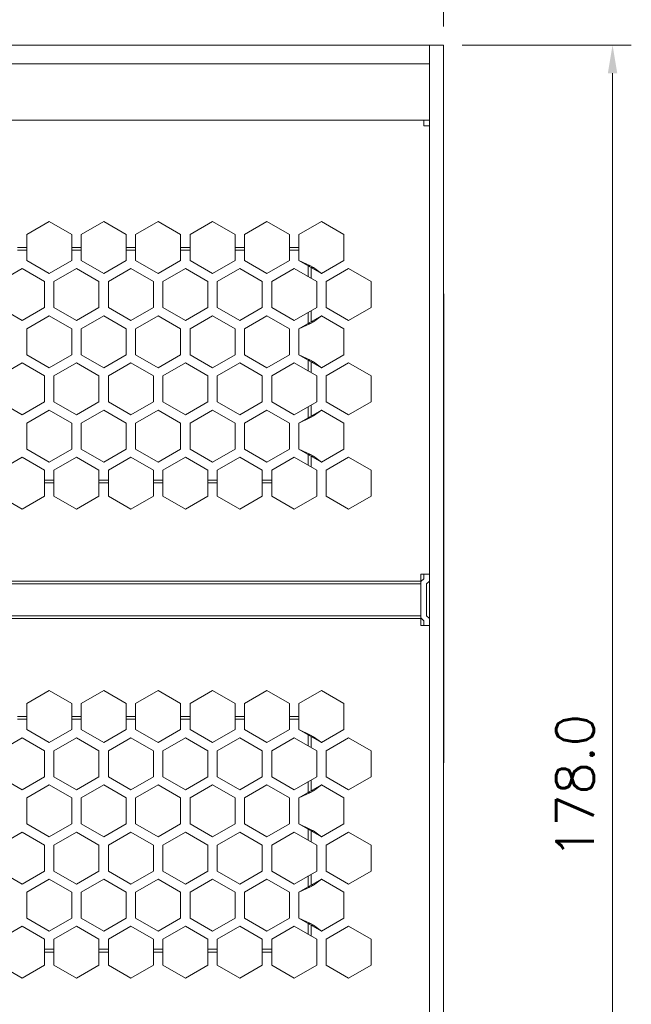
# Model space of a CAD drawing. Header units: inches. Extents: x 0 to 521, y 0 to 277.
# Tile 5 of 12: x 136 to 201, y 117 to 222. Entities that reach past the tile are written whole.
import ezdxf

# ---------------------------------------------------------------- set-up
doc = ezdxf.new("R2010")
doc.units = ezdxf.units.IN
doc.header["$MEASUREMENT"] = 0
doc.layers.get('0').update_dxf_attribs({"lineweight": 13})
doc.layers.add('Dimension', color=2, linetype='Continuous', lineweight=9)
doc.styles.add('ROMANS', font='romans')
doc.dimstyles.new('yutana', dxfattribs={"dimscale": 2, "dimtxt": 2, "dimasz": 1.5, "dimexe": 1, "dimexo": 1, "dimgap": 1, "dimtad": 1, "dimdec": 1, "dimzin": 0, "dimdsep": 46, "dimtxsty": 'ROMANS', "dimcen": 0, "dimadec": 0, "dimazin": 0, "dimtp": 0.01, "dimtm": 0.01, "dimtfac": 1, "dimtdec": 1, "dimtmove": 0, "dimatfit": 3, "dimfxl": 1, "dimtolj": 1, "dimtzin": 0, "dimlwd": 0, "dimlwe": 0, "dimarcsym": 0})

# ---------------------------------------------------------------- blocks, each defined once
blk = doc.blocks.new('*D1')
at = {"layer": 'Defpoints', "color": 0}
for p in [(180.74, 227.2), (89.99, 221.01), (180.74, 219.71)]:
    blk.add_point(p, dxfattribs=at)
at = {"layer": 'Dimension', "color": 0, "lineweight": 0}
for p, q in [((89.99, 223.01), (89.99, 229.2)), ((180.74, 221.71), (180.74, 229.2)), ((92.99, 227.2), (177.74, 227.2))]:
    blk.add_line(p, q, dxfattribs=at)
at = {"layer": 'Dimension', "color": 0}
for points in [[(92.99, 227.7), (92.99, 226.7), (89.99, 227.2)], [(177.74, 226.7), (177.74, 227.7), (180.74, 227.2)]]:
    blk.add_solid(points, dxfattribs=at)
at = {"layer": 'Dimension', "color": 0, "insert": (135.37, 231.2), "char_height": 4, "attachment_point": 5, "style": 'ROMANS'}
blk.add_mtext('\\A1;90.8', dxfattribs=at)
blk = doc.blocks.new('*D4')
at = {"layer": 'Defpoints', "color": 0}
for p in [(180.74, 219.71), (198.76, 219.71), (180.74, 41.71)]:
    blk.add_point(p, dxfattribs=at)
at = {"layer": 'Dimension', "color": 0, "lineweight": 0}
for p, q in [((182.74, 219.71), (200.76, 219.71)), ((198.76, 44.71), (198.76, 216.71)), ((182.74, 41.71), (200.76, 41.71))]:
    blk.add_line(p, q, dxfattribs=at)
at = {"layer": 'Dimension', "color": 0}
for points in [[(199.26, 216.71), (198.26, 216.71), (198.76, 219.71)], [(198.26, 44.71), (199.26, 44.71), (198.76, 41.71)]]:
    blk.add_solid(points, dxfattribs=at)
at = {"layer": 'Dimension', "color": 0, "insert": (194.76, 140.71), "char_height": 4, "attachment_point": 5, "rotation": 90, "style": 'ROMANS'}
blk.add_mtext('\\A1;178.0', dxfattribs=at)

msp = doc.modelspace()

# ---------------------------------------------------------------- linework, layer by layer
at = {"color": 3, "linetype": 'Continuous'}
for p, q in [((179.241, 219.708), (91.741, 219.708)), ((179.241, 41.708), (179.241, 219.708)), ((179.241, 217.708), (93.741, 217.708)), ((178.641, 211.708), (84.341, 211.708)), ((178.641, 211.708), (178.641, 211.108)), ((179.241, 211.108), (178.641, 211.108)), ((136.341, 199.528), (138.741, 200.914)), ((138.741, 200.914), (141.141, 199.528)), ((142.141, 199.528), (144.541, 200.914)), ((144.541, 200.914), (146.941, 199.528)), ((147.941, 199.528), (150.341, 200.914)), ((150.341, 200.914), (152.741, 199.528)), ((153.741, 199.528), (156.141, 200.914)), ((156.141, 200.914), (158.541, 199.528)), ((159.541, 199.528), (161.941, 200.914)), ((161.941, 200.914), (164.341, 199.528)), ((165.341, 199.528), (167.741, 200.914)), ((167.741, 200.914), (170.141, 199.528)), ((136.341, 196.757), (136.341, 199.528)), ((141.141, 196.757), (141.141, 199.528)), ((142.141, 196.757), (142.141, 199.528)), ((146.941, 196.757), (146.941, 199.528)), ((147.941, 196.757), (147.941, 199.528)), ((152.741, 196.757), (152.741, 199.528)), ((153.741, 196.757), (153.741, 199.528)), ((158.541, 196.757), (158.541, 199.528)), ((159.541, 196.757), (159.541, 199.528)), ((164.341, 196.757), (164.341, 199.528)), ((165.341, 196.757), (165.341, 199.528)), ((170.141, 199.528), (170.141, 196.757)), ((136.341, 198.158), (135.341, 198.158)), ((135.341, 197.858), (136.341, 197.858)), ((142.141, 198.158), (141.141, 198.158)), ((141.141, 197.858), (142.141, 197.858)), ((147.941, 198.158), (146.941, 198.158)), ((146.941, 197.858), (147.941, 197.858)), ((153.741, 198.158), (152.741, 198.158)), ((152.741, 197.858), (153.741, 197.858)), ((159.541, 198.158), (158.541, 198.158)), ((158.541, 197.858), (159.541, 197.858)), ((165.341, 198.158), (164.341, 198.158)), ((164.341, 197.858), (165.341, 197.858)), ((136.341, 196.757), (138.741, 195.371)), ((138.741, 195.371), (141.141, 196.757)), ((142.141, 196.757), (144.541, 195.371)), ((144.541, 195.371), (146.941, 196.757)), ((147.941, 196.757), (150.341, 195.371)), ((150.341, 195.371), (152.741, 196.757)), ((153.741, 196.757), (156.141, 195.371)), ((156.141, 195.371), (158.541, 196.757)), ((159.541, 196.757), (161.941, 195.371)), ((161.941, 195.371), (164.341, 196.757)), ((167.741, 195.371), (165.341, 196.757)), ((170.141, 196.757), (167.741, 195.371)), ((135.841, 195.891), (133.441, 194.505)), ((138.241, 194.505), (135.841, 195.891)), ((141.641, 195.891), (139.241, 194.505)), ((144.041, 194.505), (141.641, 195.891)), ((147.441, 195.891), (145.041, 194.505)), ((147.441, 195.891), (149.841, 194.505)), ((153.241, 195.891), (150.841, 194.505)), ((155.641, 194.505), (153.241, 195.891)), ((159.041, 195.891), (156.641, 194.505)), ((161.441, 194.505), (159.041, 195.891)), ((164.841, 195.891), (162.441, 194.505)), ((164.841, 195.891), (167.241, 194.505)), ((166.341, 196.179), (166.341, 195.025)), ((166.641, 194.851), (166.641, 196.006)), ((168.241, 194.505), (170.641, 195.891)), ((170.641, 195.891), (173.041, 194.505)), ((138.241, 194.505), (138.241, 191.734)), ((139.241, 194.505), (139.241, 191.734)), ((144.041, 194.505), (144.041, 191.734)), ((145.041, 194.505), (145.041, 191.734)), ((149.841, 194.505), (149.841, 191.734)), ((150.841, 194.505), (150.841, 191.734)), ((155.641, 194.505), (155.641, 191.734)), ((156.641, 194.505), (156.641, 191.734)), ((161.441, 194.505), (161.441, 191.734)), ((162.441, 194.505), (162.441, 191.734)), ((167.241, 194.505), (167.241, 191.734)), ((168.241, 191.734), (168.241, 194.505)), ((173.041, 194.505), (173.041, 191.734)), ((133.441, 191.734), (135.841, 190.348)), ((135.841, 190.348), (138.241, 191.734)), ((139.241, 191.734), (141.641, 190.348)), ((141.641, 190.348), (144.041, 191.734)), ((145.041, 191.734), (147.441, 190.348)), ((147.441, 190.348), (149.841, 191.734)), ((150.841, 191.734), (153.241, 190.348)), ((153.241, 190.348), (155.641, 191.734)), ((156.641, 191.734), (159.041, 190.348)), ((159.041, 190.348), (161.441, 191.734)), ((162.441, 191.734), (164.841, 190.348)), ((167.241, 191.734), (164.841, 190.348)), ((166.341, 191.214), (166.341, 190.059)), ((166.641, 190.233), (166.641, 191.387)), ((170.641, 190.348), (168.241, 191.734)), ((173.041, 191.734), (170.641, 190.348)), ((138.741, 190.868), (136.341, 189.482)), ((138.741, 190.868), (141.141, 189.482)), ((144.541, 190.868), (142.141, 189.482)), ((146.941, 189.482), (144.541, 190.868)), ((150.341, 190.868), (147.941, 189.482)), ((152.741, 189.482), (150.341, 190.868)), ((156.141, 190.868), (153.741, 189.482)), ((156.141, 190.868), (158.541, 189.482)), ((161.941, 190.868), (159.541, 189.482)), ((164.341, 189.482), (161.941, 190.868)), ((165.341, 189.482), (167.741, 190.868)), ((167.741, 190.868), (170.141, 189.482)), ((136.341, 186.711), (136.341, 189.482)), ((141.141, 186.711), (141.141, 189.482)), ((142.141, 186.711), (142.141, 189.482)), ((146.941, 186.711), (146.941, 189.482)), ((147.941, 186.711), (147.941, 189.482)), ((152.741, 186.711), (152.741, 189.482)), ((153.741, 186.711), (153.741, 189.482)), ((158.541, 186.711), (158.541, 189.482)), ((159.541, 186.711), (159.541, 189.482)), ((164.341, 186.711), (164.341, 189.482)), ((165.341, 186.711), (165.341, 189.482)), ((170.141, 189.482), (170.141, 186.711)), ((135.841, 185.845), (133.441, 184.459)), ((138.241, 184.459), (135.841, 185.845)), ((136.341, 186.711), (138.741, 185.325)), ((138.741, 185.325), (141.141, 186.711)), ((141.641, 185.845), (139.241, 184.459)), ((144.041, 184.459), (141.641, 185.845)), ((142.141, 186.711), (144.541, 185.325)), ((144.541, 185.325), (146.941, 186.711)), ((147.441, 185.845), (145.041, 184.459)), ((147.441, 185.845), (149.841, 184.459)), ((147.941, 186.711), (150.341, 185.325)), ((150.341, 185.325), (152.741, 186.711)), ((153.241, 185.845), (150.841, 184.459)), ((155.641, 184.459), (153.241, 185.845)), ((153.741, 186.711), (156.141, 185.325)), ((156.141, 185.325), (158.541, 186.711)), ((156.641, 184.459), (159.041, 185.845)), ((161.441, 184.459), (159.041, 185.845)), ((159.541, 186.711), (161.941, 185.325)), ((161.941, 185.325), (164.341, 186.711)), ((164.841, 185.845), (162.441, 184.459)), ((164.841, 185.845), (167.241, 184.459)), ((165.341, 186.711), (167.741, 185.325)), ((166.341, 186.133), (166.341, 184.979)), ((166.641, 184.805), (166.641, 185.96)), ((170.141, 186.711), (167.741, 185.325)), ((168.241, 184.459), (170.641, 185.845)), ((170.641, 185.845), (173.041, 184.459)), ((138.241, 184.459), (138.241, 181.688)), ((139.241, 184.459), (139.241, 181.688)), ((144.041, 184.459), (144.041, 181.688)), ((145.041, 184.459), (145.041, 181.688)), ((149.841, 184.459), (149.841, 181.688)), ((150.841, 184.459), (150.841, 181.688)), ((155.641, 184.459), (155.641, 181.688)), ((156.641, 184.459), (156.641, 181.688)), ((161.441, 184.459), (161.441, 181.688)), ((162.441, 184.459), (162.441, 181.688)), ((167.241, 184.459), (167.241, 181.688)), ((168.241, 181.688), (168.241, 184.459)), ((173.041, 184.459), (173.041, 181.688)), ((133.441, 181.688), (135.841, 180.302)), ((135.841, 180.302), (138.241, 181.688)), ((139.241, 181.688), (141.641, 180.302)), ((141.641, 180.302), (144.041, 181.688)), ((145.041, 181.688), (147.441, 180.302)), ((147.441, 180.302), (149.841, 181.688)), ((150.841, 181.688), (153.241, 180.302)), ((153.241, 180.302), (155.641, 181.688)), ((156.641, 181.688), (159.041, 180.302)), ((159.041, 180.302), (161.441, 181.688)), ((162.441, 181.688), (164.841, 180.302)), ((164.841, 180.302), (167.241, 181.688)), ((170.641, 180.302), (168.241, 181.688)), ((173.041, 181.688), (170.641, 180.302)), ((138.741, 180.822), (136.341, 179.436)), ((141.141, 179.436), (138.741, 180.822)), ((144.541, 180.822), (142.141, 179.436)), ((146.941, 179.436), (144.541, 180.822)), ((147.941, 179.436), (150.341, 180.822)), ((152.741, 179.436), (150.341, 180.822)), ((156.141, 180.822), (153.741, 179.436)), ((156.141, 180.822), (158.541, 179.436)), ((161.941, 180.822), (159.541, 179.436)), ((164.341, 179.436), (161.941, 180.822)), ((165.341, 179.436), (167.741, 180.822)), ((166.341, 181.168), (166.341, 180.013)), ((166.641, 180.187), (166.641, 181.341)), ((167.741, 180.822), (170.141, 179.436)), ((136.341, 176.665), (136.341, 179.436)), ((141.141, 176.665), (141.141, 179.436)), ((142.141, 176.665), (142.141, 179.436)), ((146.941, 176.665), (146.941, 179.436)), ((147.941, 176.665), (147.941, 179.436)), ((152.741, 176.665), (152.741, 179.436)), ((153.741, 176.665), (153.741, 179.436)), ((158.541, 176.665), (158.541, 179.436)), ((159.541, 176.665), (159.541, 179.436)), ((164.341, 176.665), (164.341, 179.436)), ((165.341, 176.665), (165.341, 179.436)), ((170.141, 179.436), (170.141, 176.665)), ((136.341, 176.665), (138.741, 175.279)), ((138.741, 175.279), (141.141, 176.665)), ((142.141, 176.665), (144.541, 175.279)), ((144.541, 175.279), (146.941, 176.665)), ((147.941, 176.665), (150.341, 175.279)), ((150.341, 175.279), (152.741, 176.665)), ((153.741, 176.665), (156.141, 175.279)), ((156.141, 175.279), (158.541, 176.665)), ((159.541, 176.665), (161.941, 175.279)), ((161.941, 175.279), (164.341, 176.665)), ((167.741, 175.279), (165.341, 176.665)), ((170.141, 176.665), (167.741, 175.279)), ((135.841, 175.799), (133.441, 174.413)), ((138.241, 174.413), (135.841, 175.799)), ((139.241, 174.413), (141.641, 175.799)), ((144.041, 174.413), (141.641, 175.799)), ((147.441, 175.799), (145.041, 174.413)), ((149.841, 174.413), (147.441, 175.799)), ((153.241, 175.799), (150.841, 174.413)), ((155.641, 174.413), (153.241, 175.799)), ((156.641, 174.413), (159.041, 175.799)), ((161.441, 174.413), (159.041, 175.799)), ((164.841, 175.799), (162.441, 174.413)), ((164.841, 175.799), (167.241, 174.413)), ((166.341, 176.087), (166.341, 174.933)), ((166.641, 174.76), (166.641, 175.914)), ((168.241, 174.413), (170.641, 175.799)), ((170.641, 175.799), (173.041, 174.413)), ((138.241, 171.642), (138.241, 174.413)), ((139.241, 171.642), (139.241, 174.413)), ((144.041, 171.642), (144.041, 174.413)), ((145.041, 171.642), (145.041, 174.413)), ((149.841, 171.642), (149.841, 174.413)), ((150.841, 171.642), (150.841, 174.413)), ((155.641, 171.642), (155.641, 174.413)), ((156.641, 171.642), (156.641, 174.413)), ((161.441, 171.642), (161.441, 174.413)), ((162.441, 171.642), (162.441, 174.413)), ((167.241, 174.413), (167.241, 171.642)), ((168.241, 171.642), (168.241, 174.413)), ((173.041, 174.413), (173.041, 171.642)), ((139.241, 173.358), (138.241, 173.358)), ((145.041, 173.358), (144.041, 173.358)), ((150.841, 173.358), (149.841, 173.358)), ((156.641, 173.358), (155.641, 173.358)), ((162.441, 173.358), (161.441, 173.358)), ((139.241, 173.058), (138.241, 173.058)), ((145.041, 173.058), (144.041, 173.058)), ((150.841, 173.058), (149.841, 173.058)), ((156.641, 173.058), (155.641, 173.058)), ((162.441, 173.058), (161.441, 173.058)), ((135.841, 170.256), (133.441, 171.642)), ((138.241, 171.642), (135.841, 170.256)), ((141.641, 170.256), (139.241, 171.642)), ((144.041, 171.642), (141.641, 170.256)), ((147.441, 170.256), (145.041, 171.642)), ((149.841, 171.642), (147.441, 170.256)), ((153.241, 170.256), (150.841, 171.642)), ((155.641, 171.642), (153.241, 170.256)), ((159.041, 170.256), (156.641, 171.642)), ((161.441, 171.642), (159.041, 170.256)), ((164.841, 170.256), (162.441, 171.642)), ((167.241, 171.642), (164.841, 170.256)), ((170.641, 170.256), (168.241, 171.642)), ((173.041, 171.642), (170.641, 170.256)), ((179.241, 163.344), (178.341, 163.344)), ((178.341, 157.844), (178.341, 163.344)), ((84.641, 162.596), (178.341, 162.596)), ((84.641, 162.296), (178.341, 162.296)), ((179.241, 162.596), (178.941, 162.296)), ((178.941, 158.896), (178.941, 162.296)), ((178.341, 158.896), (84.641, 158.896)), ((84.641, 158.596), (178.341, 158.596)), ((178.941, 158.896), (179.241, 158.596)), ((179.241, 157.844), (178.341, 157.844)), ((136.341, 149.528), (138.741, 150.914)), ((138.741, 150.914), (141.141, 149.528)), ((142.141, 149.528), (144.541, 150.914)), ((144.541, 150.914), (146.941, 149.528)), ((147.941, 149.528), (150.341, 150.914)), ((150.341, 150.914), (152.741, 149.528)), ((153.741, 149.528), (156.141, 150.914)), ((156.141, 150.914), (158.541, 149.528)), ((159.541, 149.528), (161.941, 150.914)), ((161.941, 150.914), (164.341, 149.528)), ((165.341, 149.528), (167.741, 150.914)), ((167.741, 150.914), (170.141, 149.528)), ((136.341, 146.757), (136.341, 149.528)), ((141.141, 146.757), (141.141, 149.528)), ((142.141, 146.757), (142.141, 149.528)), ((146.941, 146.757), (146.941, 149.528)), ((147.941, 146.757), (147.941, 149.528)), ((152.741, 146.757), (152.741, 149.528)), ((153.741, 146.757), (153.741, 149.528)), ((158.541, 146.757), (158.541, 149.528)), ((159.541, 146.757), (159.541, 149.528)), ((164.341, 146.757), (164.341, 149.528)), ((165.341, 146.757), (165.341, 149.528)), ((170.141, 149.528), (170.141, 146.757)), ((136.341, 148.158), (135.341, 148.158)), ((142.141, 148.158), (141.141, 148.158)), ((147.941, 148.158), (146.941, 148.158)), ((153.741, 148.158), (152.741, 148.158)), ((159.541, 148.158), (158.541, 148.158)), ((165.341, 148.158), (164.341, 148.158)), ((135.341, 147.858), (136.341, 147.858)), ((141.141, 147.858), (142.141, 147.858)), ((146.941, 147.858), (147.941, 147.858)), ((152.741, 147.858), (153.741, 147.858)), ((158.541, 147.858), (159.541, 147.858)), ((164.341, 147.858), (165.341, 147.858)), ((135.841, 145.891), (133.441, 144.505)), ((138.241, 144.505), (135.841, 145.891)), ((136.341, 146.757), (138.741, 145.371)), ((138.741, 145.371), (141.141, 146.757)), ((141.641, 145.891), (139.241, 144.505)), ((144.041, 144.505), (141.641, 145.891)), ((142.141, 146.757), (144.541, 145.371)), ((144.541, 145.371), (146.941, 146.757)), ((147.441, 145.891), (145.041, 144.505)), ((147.441, 145.891), (149.841, 144.505)), ((147.941, 146.757), (150.341, 145.371)), ((150.341, 145.371), (152.741, 146.757)), ((153.241, 145.891), (150.841, 144.505)), ((155.641, 144.505), (153.241, 145.891)), ((153.741, 146.757), (156.141, 145.371)), ((156.141, 145.371), (158.541, 146.757)), ((159.041, 145.891), (156.641, 144.505)), ((161.441, 144.505), (159.041, 145.891)), ((159.541, 146.757), (161.941, 145.371)), ((161.941, 145.371), (164.341, 146.757)), ((164.841, 145.891), (162.441, 144.505)), ((164.841, 145.891), (167.241, 144.505)), ((167.741, 145.371), (165.341, 146.757)), ((166.341, 146.179), (166.341, 145.025)), ((166.641, 144.851), (166.641, 146.006)), ((170.141, 146.757), (167.741, 145.371)), ((168.241, 144.505), (170.641, 145.891)), ((170.641, 145.891), (173.041, 144.505)), ((138.241, 144.505), (138.241, 141.734)), ((139.241, 144.505), (139.241, 141.734)), ((144.041, 144.505), (144.041, 141.734)), ((145.041, 144.505), (145.041, 141.734)), ((149.841, 144.505), (149.841, 141.734)), ((150.841, 144.505), (150.841, 141.734)), ((155.641, 144.505), (155.641, 141.734)), ((156.641, 144.505), (156.641, 141.734)), ((161.441, 144.505), (161.441, 141.734)), ((162.441, 144.505), (162.441, 141.734)), ((167.241, 144.505), (167.241, 141.734)), ((168.241, 141.734), (168.241, 144.505)), ((173.041, 144.505), (173.041, 141.734)), ((133.441, 141.734), (135.841, 140.348)), ((135.841, 140.348), (138.241, 141.734)), ((139.241, 141.734), (141.641, 140.348)), ((141.641, 140.348), (144.041, 141.734)), ((145.041, 141.734), (147.441, 140.348)), ((147.441, 140.348), (149.841, 141.734)), ((150.841, 141.734), (153.241, 140.348)), ((153.241, 140.348), (155.641, 141.734)), ((156.641, 141.734), (159.041, 140.348)), ((159.041, 140.348), (161.441, 141.734)), ((162.441, 141.734), (164.841, 140.348)), ((167.241, 141.734), (164.841, 140.348)), ((170.641, 140.348), (168.241, 141.734)), ((173.041, 141.734), (170.641, 140.348)), ((138.741, 140.868), (136.341, 139.482)), ((138.741, 140.868), (141.141, 139.482)), ((144.541, 140.868), (142.141, 139.482)), ((146.941, 139.482), (144.541, 140.868)), ((150.341, 140.868), (147.941, 139.482)), ((152.741, 139.482), (150.341, 140.868)), ((156.141, 140.868), (153.741, 139.482)), ((156.141, 140.868), (158.541, 139.482)), ((161.941, 140.868), (159.541, 139.482)), ((164.341, 139.482), (161.941, 140.868)), ((165.341, 139.482), (167.741, 140.868)), ((166.341, 141.214), (166.341, 140.059)), ((166.641, 140.233), (166.641, 141.387)), ((167.741, 140.868), (170.141, 139.482)), ((136.341, 136.711), (136.341, 139.482)), ((141.141, 136.711), (141.141, 139.482)), ((142.141, 136.711), (142.141, 139.482)), ((146.941, 136.711), (146.941, 139.482)), ((147.941, 136.711), (147.941, 139.482)), ((152.741, 136.711), (152.741, 139.482)), ((153.741, 136.711), (153.741, 139.482)), ((158.541, 136.711), (158.541, 139.482)), ((159.541, 136.711), (159.541, 139.482)), ((164.341, 136.711), (164.341, 139.482)), ((165.341, 136.711), (165.341, 139.482)), ((170.141, 139.482), (170.141, 136.711)), ((136.341, 136.711), (138.741, 135.325)), ((138.741, 135.325), (141.141, 136.711)), ((142.141, 136.711), (144.541, 135.325)), ((144.541, 135.325), (146.941, 136.711)), ((147.941, 136.711), (150.341, 135.325)), ((150.341, 135.325), (152.741, 136.711)), ((153.741, 136.711), (156.141, 135.325)), ((156.141, 135.325), (158.541, 136.711)), ((159.541, 136.711), (161.941, 135.325)), ((161.941, 135.325), (164.341, 136.711)), ((167.741, 135.325), (165.341, 136.711)), ((170.141, 136.711), (167.741, 135.325)), ((135.841, 135.845), (133.441, 134.459)), ((138.241, 134.459), (135.841, 135.845)), ((141.641, 135.845), (139.241, 134.459)), ((144.041, 134.459), (141.641, 135.845)), ((147.441, 135.845), (145.041, 134.459)), ((147.441, 135.845), (149.841, 134.459)), ((153.241, 135.845), (150.841, 134.459)), ((155.641, 134.459), (153.241, 135.845)), ((156.641, 134.459), (159.041, 135.845)), ((161.441, 134.459), (159.041, 135.845)), ((164.841, 135.845), (162.441, 134.459)), ((164.841, 135.845), (167.241, 134.459)), ((166.341, 136.133), (166.341, 134.979)), ((166.641, 134.805), (166.641, 135.96)), ((168.241, 134.459), (170.641, 135.845)), ((170.641, 135.845), (173.041, 134.459)), ((138.241, 134.459), (138.241, 131.688)), ((139.241, 134.459), (139.241, 131.688)), ((144.041, 134.459), (144.041, 131.688)), ((145.041, 134.459), (145.041, 131.688)), ((149.841, 134.459), (149.841, 131.688)), ((150.841, 134.459), (150.841, 131.688)), ((155.641, 134.459), (155.641, 131.688)), ((156.641, 134.459), (156.641, 131.688)), ((161.441, 134.459), (161.441, 131.688)), ((162.441, 134.459), (162.441, 131.688)), ((167.241, 134.459), (167.241, 131.688)), ((168.241, 131.688), (168.241, 134.459)), ((173.041, 134.459), (173.041, 131.688)), ((133.441, 131.688), (135.841, 130.302)), ((135.841, 130.302), (138.241, 131.688)), ((139.241, 131.688), (141.641, 130.302)), ((141.641, 130.302), (144.041, 131.688)), ((145.041, 131.688), (147.441, 130.302)), ((147.441, 130.302), (149.841, 131.688)), ((150.841, 131.688), (153.241, 130.302)), ((153.241, 130.302), (155.641, 131.688)), ((156.641, 131.688), (159.041, 130.302)), ((159.041, 130.302), (161.441, 131.688)), ((162.441, 131.688), (164.841, 130.302)), ((164.841, 130.302), (167.241, 131.688)), ((166.341, 131.168), (166.341, 130.013)), ((166.641, 130.187), (166.641, 131.341)), ((170.641, 130.302), (168.241, 131.688)), ((173.041, 131.688), (170.641, 130.302)), ((138.741, 130.822), (136.341, 129.436)), ((141.141, 129.436), (138.741, 130.822)), ((144.541, 130.822), (142.141, 129.436)), ((146.941, 129.436), (144.541, 130.822)), ((147.941, 129.436), (150.341, 130.822)), ((152.741, 129.436), (150.341, 130.822)), ((156.141, 130.822), (153.741, 129.436)), ((156.141, 130.822), (158.541, 129.436)), ((161.941, 130.822), (159.541, 129.436)), ((164.341, 129.436), (161.941, 130.822)), ((165.341, 129.436), (167.741, 130.822)), ((167.741, 130.822), (170.141, 129.436)), ((136.341, 126.665), (136.341, 129.436)), ((141.141, 126.665), (141.141, 129.436)), ((142.141, 126.665), (142.141, 129.436)), ((146.941, 126.665), (146.941, 129.436)), ((147.941, 126.665), (147.941, 129.436)), ((152.741, 126.665), (152.741, 129.436)), ((153.741, 126.665), (153.741, 129.436)), ((158.541, 126.665), (158.541, 129.436)), ((159.541, 126.665), (159.541, 129.436)), ((164.341, 126.665), (164.341, 129.436)), ((165.341, 126.665), (165.341, 129.436)), ((170.141, 129.436), (170.141, 126.665)), ((136.341, 126.665), (138.741, 125.279)), ((138.741, 125.279), (141.141, 126.665)), ((142.141, 126.665), (144.541, 125.279)), ((144.541, 125.279), (146.941, 126.665)), ((147.941, 126.665), (150.341, 125.279)), ((150.341, 125.279), (152.741, 126.665)), ((153.741, 126.665), (156.141, 125.279)), ((156.141, 125.279), (158.541, 126.665)), ((159.541, 126.665), (161.941, 125.279)), ((161.941, 125.279), (164.341, 126.665)), ((167.741, 125.279), (165.341, 126.665)), ((166.341, 126.087), (166.341, 124.933)), ((170.141, 126.665), (167.741, 125.279)), ((135.841, 125.799), (133.441, 124.413)), ((138.241, 124.413), (135.841, 125.799)), ((139.241, 124.413), (141.641, 125.799)), ((144.041, 124.413), (141.641, 125.799)), ((147.441, 125.799), (145.041, 124.413)), ((149.841, 124.413), (147.441, 125.799)), ((153.241, 125.799), (150.841, 124.413)), ((155.641, 124.413), (153.241, 125.799)), ((156.641, 124.413), (159.041, 125.799)), ((161.441, 124.413), (159.041, 125.799)), ((164.841, 125.799), (162.441, 124.413)), ((164.841, 125.799), (167.241, 124.413)), ((166.641, 124.76), (166.641, 125.914)), ((168.241, 124.413), (170.641, 125.799)), ((170.641, 125.799), (173.041, 124.413)), ((138.241, 121.642), (138.241, 124.413)), ((139.241, 121.642), (139.241, 124.413)), ((144.041, 121.642), (144.041, 124.413)), ((145.041, 121.642), (145.041, 124.413)), ((149.841, 121.642), (149.841, 124.413)), ((150.841, 121.642), (150.841, 124.413)), ((155.641, 121.642), (155.641, 124.413)), ((156.641, 121.642), (156.641, 124.413)), ((161.441, 121.642), (161.441, 124.413)), ((162.441, 121.642), (162.441, 124.413)), ((167.241, 124.413), (167.241, 121.642)), ((168.241, 121.642), (168.241, 124.413)), ((173.041, 124.413), (173.041, 121.642)), ((139.241, 123.358), (138.241, 123.358)), ((139.241, 123.058), (138.241, 123.058)), ((145.041, 123.358), (144.041, 123.358)), ((145.041, 123.058), (144.041, 123.058)), ((150.841, 123.358), (149.841, 123.358)), ((150.841, 123.058), (149.841, 123.058)), ((156.641, 123.358), (155.641, 123.358)), ((156.641, 123.058), (155.641, 123.058)), ((162.441, 123.358), (161.441, 123.358)), ((162.441, 123.058), (161.441, 123.058)), ((135.841, 120.256), (133.441, 121.642)), ((138.241, 121.642), (135.841, 120.256)), ((141.641, 120.256), (139.241, 121.642)), ((144.041, 121.642), (141.641, 120.256)), ((147.441, 120.256), (145.041, 121.642)), ((149.841, 121.642), (147.441, 120.256)), ((153.241, 120.256), (150.841, 121.642)), ((155.641, 121.642), (153.241, 120.256)), ((159.041, 120.256), (156.641, 121.642)), ((161.441, 121.642), (159.041, 120.256)), ((164.841, 120.256), (162.441, 121.642)), ((167.241, 121.642), (164.841, 120.256)), ((170.641, 120.256), (168.241, 121.642)), ((173.041, 121.642), (170.641, 120.256))]:
    msp.add_line(p, q, dxfattribs=at)
at = {"color": 7, "linetype": 'Continuous'}
for p, q in [((180.741, 219.708), (179.241, 219.708)), ((180.741, 41.708), (180.741, 219.708)), ((178.641, 211.708), (179.241, 211.708)), ((165.341, 196.757), (166.59, 196.179)), ((166.341, 196.179), (166.59, 196.179)), ((166.59, 196.179), (166.89, 196.006)), ((166.641, 196.006), (166.89, 196.006)), ((167.741, 195.371), (166.89, 196.006)), ((180.791, 193.208), (180.741, 193.208)), ((180.791, 193.208), (180.791, 143.208)), ((165.341, 189.482), (166.59, 190.059)), ((166.341, 190.059), (166.59, 190.059)), ((166.59, 190.059), (166.89, 190.233)), ((166.641, 190.233), (166.89, 190.233)), ((166.89, 190.233), (167.741, 190.868)), ((165.341, 186.711), (166.59, 186.133)), ((166.341, 186.133), (166.59, 186.133)), ((166.59, 186.133), (166.89, 185.96)), ((166.641, 185.96), (166.89, 185.96)), ((167.741, 185.325), (166.89, 185.96)), ((166.89, 180.187), (167.741, 180.822)), ((165.341, 179.436), (166.59, 180.013)), ((166.341, 180.013), (166.59, 180.013)), ((166.59, 180.013), (166.89, 180.187)), ((166.641, 180.187), (166.89, 180.187)), ((165.341, 176.665), (166.59, 176.087)), ((166.341, 176.087), (166.59, 176.087)), ((166.59, 176.087), (166.89, 175.914)), ((166.641, 175.914), (166.89, 175.914)), ((167.741, 175.279), (166.89, 175.914)), ((178.641, 162.844), (178.367, 162.57)), ((178.641, 163.344), (178.641, 162.844)), ((178.367, 158.622), (178.641, 158.347)), ((178.641, 158.347), (178.641, 157.844)), ((165.341, 146.757), (166.59, 146.179)), ((166.341, 146.179), (166.59, 146.179)), ((166.59, 146.179), (166.89, 146.006)), ((166.641, 146.006), (166.89, 146.006)), ((167.741, 145.371), (166.89, 146.006)), ((180.791, 143.208), (180.741, 143.208)), ((166.89, 140.233), (167.741, 140.868)), ((165.341, 139.482), (166.59, 140.059)), ((166.341, 140.059), (166.59, 140.059)), ((166.59, 140.059), (166.89, 140.233)), ((166.641, 140.233), (166.89, 140.233)), ((165.341, 136.711), (166.59, 136.133)), ((166.341, 136.133), (166.59, 136.133)), ((166.59, 136.133), (166.89, 135.96)), ((166.641, 135.96), (166.89, 135.96)), ((167.741, 135.325), (166.89, 135.96)), ((166.59, 130.013), (166.89, 130.187)), ((166.641, 130.187), (166.89, 130.187)), ((166.89, 130.187), (167.741, 130.822)), ((165.341, 129.436), (166.59, 130.013)), ((166.341, 130.013), (166.59, 130.013)), ((165.341, 126.665), (166.59, 126.087)), ((166.341, 126.087), (166.59, 126.087)), ((166.59, 126.087), (166.89, 125.914)), ((166.641, 125.914), (166.89, 125.914)), ((167.741, 125.279), (166.89, 125.914))]:
    msp.add_line(p, q, dxfattribs=at)

# ---------------------------------------------------------------- dimensions: what is measured, and where the dimension line sits
at = {"layer": 'Dimension'}
dim = msp.add_linear_dim(base=(180.741322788, 227.202083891), p1=(89.991322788, 221.011703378), p2=(180.741322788, 219.708488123), dimstyle='yutana', dxfattribs=at)
dim.commit()
dim.dimension.update_dxf_attribs({"geometry": '*D1', "text_midpoint": (135.366322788, 227.202083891), "dimtype": 160})
dim = msp.add_linear_dim(base=(198.757, 219.708), p1=(180.741, 41.708), p2=(180.741, 219.708), angle=90, dimstyle='yutana', dxfattribs=at)
dim.commit()
dim.dimension.update_dxf_attribs({"geometry": '*D4', "text_midpoint": (198.757, 140.708), "dimtype": 160})

doc.saveas('drawing.dxf')
